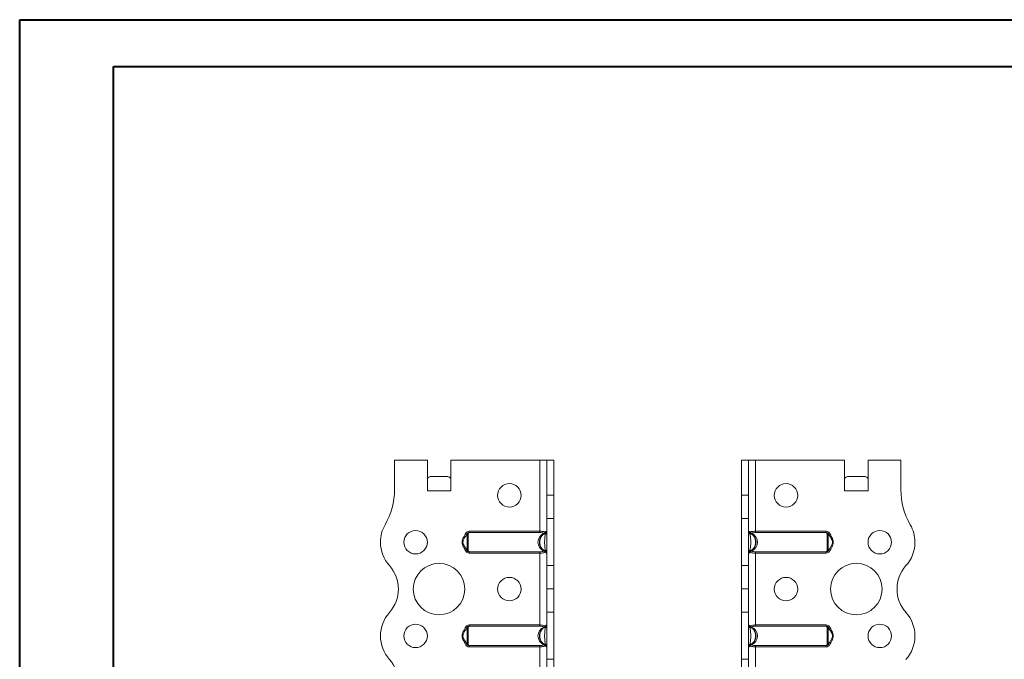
# Model space of a CAD drawing. Header units: millimetres. Extents: x 0 to 210, y 0 to 297.
# Tile 7 of 8: x 0 to 105, y 229 to 297. Entities that reach past the tile are written whole.
import ezdxf

# ---------------------------------------------------------------- set-up
doc = ezdxf.new("R2010")
doc.units = ezdxf.units.MM

msp = doc.modelspace()

# ---------------------------------------------------------------- linework, layer by layer
at = {"color": 7, "linetype": 'Continuous', "lineweight": 40}
for p, q in [((0.08, 0.21), (0.08, 297.21)), ((0.08, 297.21), (210.08, 297.21)), ((10.08, 292.21), (205.08, 292.21)), ((10.08, 5.21), (10.08, 292.21))]:
    msp.add_line(p, q, dxfattribs=at)
at = {"color": 7, "linetype": 'Continuous', "lineweight": 15}
for p, q in [((40.05, 250.2), (40.05, 247.06)), ((43.55, 250.2), (40.05, 250.2)), ((43.55, 246.95), (43.55, 250.2)), ((46.05, 246.95), (46.05, 250.2)), ((55.55, 250.2), (46.05, 250.2)), ((55.55, 250.2), (55.55, 242.62)), ((56.3, 250.2), (55.55, 250.2)), ((57.05, 250.2), (56.3, 250.2)), ((56.3, 246.48), (56.3, 250.2)), ((57.05, 246.48), (57.05, 250.2)), ((77.05, 250.2), (77.8, 250.2)), ((77.05, 246.48), (77.05, 250.2)), ((77.8, 246.48), (77.8, 250.2)), ((78.55, 250.2), (77.8, 250.2)), ((78.55, 242.62), (78.55, 250.2)), ((78.55, 250.2), (88.05, 250.2)), ((88.05, 246.95), (88.05, 250.2)), ((90.55, 246.95), (90.55, 250.2)), ((90.55, 250.2), (94.05, 250.2)), ((94.05, 250.2), (94.05, 247.06)), ((43.86, 248.45), (45.74, 248.45)), ((88.36, 248.45), (90.24, 248.45)), ((43.55, 246.95), (46.05, 246.95)), ((88.05, 246.95), (90.55, 246.95)), ((56.3, 246.48), (57.05, 246.48)), ((56.3, 243.98), (56.3, 246.48)), ((57.05, 246.48), (57.05, 243.98)), ((77.05, 246.48), (77.8, 246.48)), ((77.05, 243.98), (77.05, 246.48)), ((77.8, 246.48), (77.8, 243.98)), ((57.05, 243.98), (56.3, 243.98)), ((56.3, 243.98), (56.3, 238.98)), ((57.05, 238.98), (57.05, 243.98)), ((77.8, 243.98), (77.05, 243.98)), ((77.05, 238.98), (77.05, 243.98)), ((77.8, 238.98), (77.8, 243.98)), ((48.01, 242.62), (48.01, 242.48)), ((48.01, 242.62), (55.55, 242.62)), ((55.55, 242.62), (55.55, 242.48)), ((78.55, 242.48), (78.55, 242.62)), ((78.55, 242.62), (86.09, 242.62)), ((86.09, 242.48), (86.09, 242.62)), ((47.66, 242.42), (47.8, 242.36)), ((47.8, 242.36), (47.7, 242.2)), ((55.55, 242.48), (48.01, 242.48)), ((86.09, 242.48), (78.55, 242.48)), ((86.3, 242.36), (86.43, 242.42)), ((86.47, 242.08), (86.3, 242.36)), ((47.63, 240.84), (47.8, 240.55)), ((47.8, 240.55), (47.66, 240.48)), ((86.3, 240.55), (86.4, 240.71)), ((86.43, 240.48), (86.3, 240.55)), ((48.01, 240.43), (55.55, 240.43)), ((48.01, 240.43), (48.01, 240.29)), ((55.55, 240.29), (48.01, 240.29)), ((55.55, 240.43), (55.55, 240.29)), ((55.55, 240.29), (55.55, 232.62)), ((78.55, 240.43), (86.09, 240.43)), ((78.55, 240.29), (78.55, 240.43)), ((78.55, 232.62), (78.55, 240.29)), ((86.09, 240.29), (78.55, 240.29)), ((86.09, 240.29), (86.09, 240.43)), ((56.3, 238.98), (57.05, 238.98)), ((56.3, 236.48), (56.3, 238.98)), ((57.05, 238.98), (57.05, 236.48)), ((77.05, 238.98), (77.8, 238.98)), ((77.05, 236.48), (77.05, 238.98)), ((77.8, 238.98), (77.8, 236.48)), ((56.3, 236.48), (57.05, 236.48)), ((56.3, 233.98), (56.3, 236.48)), ((57.05, 236.48), (56.3, 236.48)), ((56.3, 236.48), (56.3, 236.48)), ((57.05, 236.48), (57.05, 233.98)), ((57.05, 236.48), (57.05, 236.48)), ((77.05, 236.48), (77.8, 236.48)), ((77.05, 233.98), (77.05, 236.48)), ((77.8, 236.48), (77.05, 236.48)), ((77.05, 236.48), (77.05, 236.48)), ((77.8, 236.48), (77.8, 233.98)), ((77.8, 236.48), (77.8, 236.48)), ((57.05, 233.98), (56.3, 233.98)), ((56.3, 233.98), (56.3, 228.98)), ((57.05, 228.98), (57.05, 233.98)), ((77.8, 233.98), (77.05, 233.98)), ((77.05, 228.98), (77.05, 233.98)), ((77.8, 228.98), (77.8, 233.98)), ((47.66, 232.42), (47.8, 232.36)), ((47.8, 232.36), (47.7, 232.2)), ((48.01, 232.62), (48.01, 232.48)), ((48.01, 232.62), (55.55, 232.62)), ((55.55, 232.48), (48.01, 232.48)), ((55.55, 232.62), (55.55, 232.48)), ((78.55, 232.48), (78.55, 232.62)), ((78.55, 232.62), (86.09, 232.62)), ((86.09, 232.48), (78.55, 232.48)), ((86.09, 232.48), (86.09, 232.62)), ((86.3, 232.36), (86.43, 232.42)), ((86.47, 232.08), (86.3, 232.36)), ((95.55, 231.45), (95.55, 231.45)), ((47.63, 230.84), (47.8, 230.55)), ((47.8, 230.55), (47.66, 230.48)), ((48.01, 230.43), (55.55, 230.43)), ((48.01, 230.43), (48.01, 230.29)), ((55.55, 230.29), (48.01, 230.29)), ((55.55, 230.43), (55.55, 230.29)), ((55.55, 230.29), (55.55, 222.62)), ((78.55, 230.43), (86.09, 230.43)), ((78.55, 230.29), (78.55, 230.43)), ((78.55, 222.62), (78.55, 230.29)), ((86.09, 230.29), (78.55, 230.29)), ((86.09, 230.29), (86.09, 230.43)), ((86.3, 230.55), (86.4, 230.71)), ((86.43, 230.48), (86.3, 230.55)), ((56.3, 228.98), (57.05, 228.98)), ((56.3, 226.48), (56.3, 228.98)), ((57.05, 228.98), (57.05, 226.48)), ((77.05, 228.98), (77.8, 228.98)), ((77.05, 226.48), (77.05, 228.98)), ((77.8, 228.98), (77.8, 226.48))]:
    msp.add_line(p, q, dxfattribs=at)
at = {"color": 7, "linetype": 'Continuous', "lineweight": 15, "flags": 128}
for points in [[(56.3, 242.42), (56.3, 242.41), (56.29, 242.4), (56.27, 242.39), (56.25, 242.37), (56.23, 242.37), (56.2, 242.36), (56.18, 242.36), (56.15, 242.36)], [(77.95, 242.36), (77.92, 242.36), (77.89, 242.36), (77.87, 242.37), (77.84, 242.37), (77.83, 242.39), (77.81, 242.4), (77.8, 242.41), (77.8, 242.42)], [(56.15, 240.55), (56.18, 240.55), (56.2, 240.55), (56.23, 240.54), (56.25, 240.53), (56.27, 240.52), (56.29, 240.51), (56.3, 240.5), (56.3, 240.48)], [(77.8, 240.48), (77.8, 240.5), (77.81, 240.51), (77.83, 240.52), (77.84, 240.53), (77.87, 240.54), (77.89, 240.55), (77.92, 240.55), (77.95, 240.55)], [(56.3, 232.42), (56.3, 232.41), (56.29, 232.4), (56.27, 232.39), (56.25, 232.37), (56.23, 232.37), (56.2, 232.36), (56.18, 232.36), (56.15, 232.36)], [(77.95, 232.36), (77.92, 232.36), (77.89, 232.36), (77.87, 232.37), (77.84, 232.37), (77.83, 232.39), (77.81, 232.4), (77.8, 232.41), (77.8, 232.42)], [(56.15, 230.55), (56.18, 230.55), (56.2, 230.55), (56.23, 230.54), (56.25, 230.53), (56.27, 230.52), (56.29, 230.51), (56.3, 230.5), (56.3, 230.48)], [(77.8, 230.48), (77.8, 230.5), (77.81, 230.51), (77.83, 230.52), (77.84, 230.53), (77.87, 230.54), (77.89, 230.55), (77.92, 230.55), (77.95, 230.55)]]:
    msp.add_lwpolyline(points, dxfattribs=at)
at = {"color": 7, "linetype": 'Continuous', "lineweight": 15}
for centre, radius in [((52.3, 246.45), 1.25), ((81.8, 246.45), 1.25), ((42.3, 241.45), 1.25), ((91.8, 241.45), 1.25), ((44.8, 236.45), 2.75), ((89.3, 236.45), 2.75), ((52.3, 236.45), 1.25), ((81.8, 236.45), 1.25), ((42.3, 231.45), 1.25), ((91.8, 231.45), 1.25)]:
    msp.add_circle(centre, radius, dxfattribs=at)
for centre, radius, start, end in [((32.55, 247.06), 7.5, 330.0736, 0), ((101.55, 247.06), 7.5, 180, 209.9264), ((42.3, 241.45), 3.75, 150.0736, 179.9591), ((56.15, 242.62), 0.15, 291.1002, 0), ((77.95, 242.62), 0.15, 180, 248.8998), ((91.8, 241.45), 3.75, 0.0409, 29.9264), ((55.88, 242.59), 0.206, 296.6884, 344.8265), ((56.01, 242.48), 0.0829, 243.0713, 296.9287), ((55.98, 242.49), 0.11, 309.351, 23.8135), ((78.12, 242.49), 0.11, 156.1865, 230.649), ((78.22, 242.59), 0.206, 195.1735, 243.3116), ((78.09, 242.48), 0.0829, 243.0713, 296.9287), ((42.3, 241.45), 3.75, 180, 221.8123), ((56.01, 240.43), 0.0829, 63.0713, 116.9287), ((55.88, 240.32), 0.206, 15.1735, 63.3116), ((55.98, 240.42), 0.11, 336.1865, 50.649), ((78.12, 240.42), 0.11, 129.351, 203.8135), ((78.22, 240.32), 0.206, 116.6884, 164.8265), ((78.09, 240.43), 0.0829, 63.0713, 116.9287), ((91.8, 241.45), 3.75, 318.1877, 0), ((56.15, 240.29), 0.15, 0, 68.8998), ((77.95, 240.29), 0.15, 111.1002, 180), ((36.71, 236.45), 3.75, 318.1863, 41.8123), ((97.39, 236.45), 3.75, 138.1877, 221.8196), ((42.3, 231.45), 3.75, 138.1863, 180), ((91.8, 231.45), 3.75, 0, 41.8196), ((55.88, 232.59), 0.206, 296.6884, 344.8265), ((56.01, 232.48), 0.0829, 243.0713, 296.9287), ((55.98, 232.49), 0.11, 309.351, 23.8135), ((56.15, 232.62), 0.15, 291.1002, 0), ((77.95, 232.62), 0.15, 180, 248.8998), ((78.12, 232.49), 0.11, 156.1865, 230.649), ((78.22, 232.59), 0.206, 195.1735, 243.3116), ((78.09, 232.48), 0.0829, 243.0713, 296.9287), ((42.3, 231.45), 3.75, 180, 221.8137), ((91.8, 231.45), 3.75, 318.1877, 0), ((56.01, 230.43), 0.0829, 63.0713, 116.9287), ((55.88, 230.32), 0.206, 15.1735, 63.3116), ((55.98, 230.42), 0.11, 336.1865, 50.649), ((56.15, 230.29), 0.15, 0, 68.8998), ((77.95, 230.29), 0.15, 111.1002, 180), ((78.12, 230.42), 0.11, 129.351, 203.8135), ((78.22, 230.32), 0.206, 116.6884, 164.8265), ((78.09, 230.43), 0.0829, 63.0713, 116.9287), ((36.71, 226.45), 3.75, 318.1863, 41.8137)]:
    msp.add_arc(centre, radius, start, end, dxfattribs=at)
for centre, major_axis, ratio, start_param, end_param in [((43.86, 246.95), (0, 1.5), 0.416667, 0, 0.523599), ((45.74, 246.95), (0, 1.5), 0.416667, 5.759587, 6.283185), ((88.36, 246.95), (0, 1.5), 0.416667, 0, 0.523599), ((90.24, 246.95), (0, 1.5), 0.416667, 5.759587, 6.283185), ((56.6, 241.45), (1.25, 0), 0.88, 2.095075, 4.18811), ((77.5, 241.45), (1.25, 0), 0.88, 5.236668, 7.329703), ((56.6, 231.45), (1.25, 0), 0.88, 2.095075, 4.18811), ((77.5, 231.45), (1.25, 0), 0.88, 5.236668, 7.329703)]:
    msp.add_ellipse(centre, major_axis=major_axis, ratio=ratio, start_param=start_param, end_param=end_param, dxfattribs=at)
for points, knots in [([(48.01, 242.62), (47.94, 242.62), (47.87, 242.6), (47.75, 242.54), (47.7, 242.49), (47.66, 242.42)], [0, 0, 0, 0, 0.5, 0.5, 1, 1, 1, 1]), ([(55.55, 242.62), (55.6, 242.62), (55.65, 242.62), (55.75, 242.61), (55.79, 242.61), (55.93, 242.59), (56.01, 242.57), (56.08, 242.54)], [0, 0, 0, 0, 0.25, 0.25, 0.5, 0.5, 1, 1, 1, 1]), ([(56.08, 242.54), (56.15, 242.57), (56.2, 242.59), (56.26, 242.61), (56.28, 242.61), (56.29, 242.62), (56.3, 242.62), (56.3, 242.62)], [0, 0, 0, 0, 0.5, 0.5, 0.75, 0.75, 1, 1, 1, 1]), ([(77.8, 242.62), (77.8, 242.62), (77.8, 242.62), (77.82, 242.61), (77.84, 242.61), (77.9, 242.59), (77.95, 242.57), (78.02, 242.54)], [0, 0, 0, 0, 0.25, 0.25, 0.5, 0.5, 1, 1, 1, 1]), ([(78.02, 242.54), (78.09, 242.57), (78.17, 242.59), (78.3, 242.61), (78.35, 242.61), (78.45, 242.62), (78.5, 242.62), (78.55, 242.62)], [0, 0, 0, 0, 0.5, 0.5, 0.75, 0.75, 1, 1, 1, 1]), ([(86.43, 242.42), (86.4, 242.49), (86.35, 242.54), (86.23, 242.6), (86.16, 242.62), (86.09, 242.62)], [0, 0, 0, 0, 0.5, 0.5, 1, 1, 1, 1]), ([(47.66, 240.48), (47.58, 240.64), (47.49, 240.79), (47.36, 241.03), (47.33, 241.11), (47.27, 241.28), (47.26, 241.37), (47.26, 241.54), (47.27, 241.63), (47.33, 241.8), (47.37, 241.88), (47.49, 242.12), (47.58, 242.27), (47.66, 242.42)], [0, 0, 0, 0, 0.25, 0.25, 0.375, 0.375, 0.5, 0.5, 0.625, 0.625, 0.75, 0.75, 1, 1, 1, 1]), ([(47.81, 242.37), (47.7, 242.2), (47.52, 241.94), (47.35, 241.62), (47.35, 241.48), (47.35, 241.45)], [0, 0, 0, 0, 0.59468, 0.907757, 1, 1, 1, 1]), ([(47.8, 242.36), (47.82, 242.39), (47.85, 242.42), (47.92, 242.46), (47.96, 242.48), (48.01, 242.48)], [0, 0, 0, 0, 0.5, 0.5, 1, 1, 1, 1]), ([(47.8, 240.55), (47.8, 240.55), (47.8, 240.57), (47.8, 240.61), (47.8, 240.64), (47.81, 240.73), (47.81, 240.81), (47.81, 240.98), (47.81, 241.07), (47.81, 241.26), (47.81, 241.36), (47.81, 241.55), (47.81, 241.65), (47.81, 241.84), (47.81, 241.93), (47.81, 242.09), (47.81, 242.17), (47.8, 242.27), (47.8, 242.3), (47.8, 242.34), (47.8, 242.36), (47.8, 242.36)], [0, 0, 0, 0, 0.0625, 0.0625, 0.125, 0.125, 0.25, 0.25, 0.375, 0.375, 0.5, 0.5, 0.625, 0.625, 0.75, 0.75, 0.875, 0.875, 0.9375, 0.9375, 1, 1, 1, 1]), ([(48.01, 242.48), (47.99, 242.47), (47.98, 242.46), (47.95, 242.44), (47.94, 242.43), (47.92, 242.39), (47.91, 242.36), (47.91, 242.29), (47.91, 242.25), (47.91, 242.17), (47.91, 242.13), (47.91, 241.99), (47.91, 241.89), (47.91, 241.68), (47.91, 241.57), (47.91, 241.34), (47.91, 241.23), (47.91, 241.02), (47.91, 240.92), (47.91, 240.73), (47.91, 240.65), (47.91, 240.55), (47.92, 240.52), (47.94, 240.48), (47.95, 240.47), (47.98, 240.45), (47.99, 240.44), (48.01, 240.43)], [0, 0, 0, 0, 0.03125, 0.03125, 0.0625, 0.0625, 0.125, 0.125, 0.1875, 0.1875, 0.25, 0.25, 0.375, 0.375, 0.5, 0.5, 0.625, 0.625, 0.75, 0.75, 0.875, 0.875, 0.9375, 0.9375, 0.96875, 0.96875, 1, 1, 1, 1]), ([(56.2, 240.43), (56.18, 240.44), (56.16, 240.45), (56.12, 240.47), (56.09, 240.48), (56.02, 240.52), (55.97, 240.55), (55.89, 240.62), (55.84, 240.65), (55.77, 240.73), (55.73, 240.78), (55.63, 240.91), (55.58, 241.02), (55.53, 241.18), (55.52, 241.23), (55.5, 241.34), (55.5, 241.4), (55.5, 241.56), (55.52, 241.68), (55.58, 241.89), (55.63, 241.99), (55.76, 242.17), (55.84, 242.26), (55.97, 242.36), (56.02, 242.39), (56.09, 242.43), (56.11, 242.44), (56.16, 242.46), (56.18, 242.47), (56.2, 242.48)], [0, 0, 0, 0, 0.03125, 0.03125, 0.0625, 0.0625, 0.125, 0.125, 0.1875, 0.1875, 0.25, 0.25, 0.375, 0.375, 0.4375, 0.4375, 0.5, 0.5, 0.625, 0.625, 0.75, 0.75, 0.875, 0.875, 0.9375, 0.9375, 0.96875, 0.96875, 1, 1, 1, 1]), ([(56.15, 242.36), (56.1, 242.36), (56.05, 242.34), (55.96, 242.3), (55.92, 242.27), (55.81, 242.17), (55.74, 242.09), (55.64, 241.93), (55.61, 241.84), (55.55, 241.65), (55.54, 241.55), (55.54, 241.36), (55.55, 241.26), (55.61, 241.07), (55.64, 240.98), (55.74, 240.81), (55.81, 240.74), (55.92, 240.64), (55.96, 240.61), (56.05, 240.57), (56.1, 240.55), (56.15, 240.55)], [0, 0, 0, 0, 0.0625, 0.0625, 0.125, 0.125, 0.25, 0.25, 0.375, 0.375, 0.5, 0.5, 0.625, 0.625, 0.75, 0.75, 0.875, 0.875, 0.9375, 0.9375, 1, 1, 1, 1]), ([(55.97, 242.41), (55.92, 242.43), (55.85, 242.45), (55.71, 242.48), (55.63, 242.48), (55.55, 242.48)], [0, 0, 0, 0, 0.5, 0.5, 1, 1, 1, 1]), ([(56.15, 240.55), (56.13, 240.63), (56.12, 240.7), (56.1, 240.84), (56.09, 240.91), (56.08, 241.05), (56.07, 241.13), (56.06, 241.29), (56.06, 241.37), (56.06, 241.54), (56.06, 241.62), (56.07, 241.78), (56.08, 241.85), (56.09, 242), (56.1, 242.07), (56.12, 242.21), (56.13, 242.28), (56.15, 242.36)], [0, 0, 0, 0, 0.125, 0.125, 0.25, 0.25, 0.375, 0.375, 0.5, 0.5, 0.625, 0.625, 0.75, 0.75, 0.875, 0.875, 1, 1, 1, 1]), ([(56.2, 242.48), (56.19, 242.48), (56.18, 242.46), (56.16, 242.42), (56.15, 242.39), (56.15, 242.36)], [0, 0, 0, 0, 0.5, 0.5, 1, 1, 1, 1]), ([(77.95, 242.36), (77.95, 242.39), (77.94, 242.42), (77.92, 242.46), (77.91, 242.48), (77.9, 242.48)], [0, 0, 0, 0, 0.5, 0.5, 1, 1, 1, 1]), ([(77.9, 242.48), (77.92, 242.47), (77.94, 242.46), (77.98, 242.44), (78.01, 242.43), (78.08, 242.39), (78.13, 242.36), (78.26, 242.26), (78.34, 242.17), (78.47, 241.99), (78.52, 241.89), (78.58, 241.68), (78.6, 241.56), (78.6, 241.4), (78.6, 241.34), (78.58, 241.23), (78.57, 241.18), (78.52, 241.02), (78.46, 240.91), (78.37, 240.78), (78.33, 240.73), (78.26, 240.65), (78.21, 240.62), (78.13, 240.55), (78.08, 240.52), (78.01, 240.48), (77.98, 240.47), (77.94, 240.45), (77.92, 240.44), (77.9, 240.43)], [0, 0, 0, 0, 0.03125, 0.03125, 0.0625, 0.0625, 0.125, 0.125, 0.25, 0.25, 0.375, 0.375, 0.5, 0.5, 0.5625, 0.5625, 0.625, 0.625, 0.75, 0.75, 0.8125, 0.8125, 0.875, 0.875, 0.9375, 0.9375, 0.96875, 0.96875, 1, 1, 1, 1]), ([(77.95, 242.36), (77.97, 242.28), (77.98, 242.21), (78, 242.07), (78.01, 242), (78.02, 241.85), (78.03, 241.78), (78.04, 241.62), (78.04, 241.54), (78.04, 241.37), (78.04, 241.29), (78.03, 241.13), (78.02, 241.05), (78.01, 240.91), (78, 240.84), (77.98, 240.7), (77.97, 240.63), (77.95, 240.55)], [0, 0, 0, 0, 0.125, 0.125, 0.25, 0.25, 0.375, 0.375, 0.5, 0.5, 0.625, 0.625, 0.75, 0.75, 0.875, 0.875, 1, 1, 1, 1]), ([(77.95, 240.55), (78, 240.55), (78.05, 240.57), (78.14, 240.61), (78.18, 240.64), (78.29, 240.74), (78.35, 240.81), (78.46, 240.98), (78.49, 241.07), (78.54, 241.26), (78.56, 241.36), (78.56, 241.55), (78.54, 241.65), (78.49, 241.84), (78.46, 241.93), (78.35, 242.09), (78.29, 242.17), (78.18, 242.27), (78.14, 242.3), (78.05, 242.34), (78, 242.36), (77.95, 242.36)], [0, 0, 0, 0, 0.0625, 0.0625, 0.125, 0.125, 0.25, 0.25, 0.375, 0.375, 0.5, 0.5, 0.625, 0.625, 0.75, 0.75, 0.875, 0.875, 0.9375, 0.9375, 1, 1, 1, 1]), ([(78.55, 242.48), (78.47, 242.48), (78.39, 242.48), (78.25, 242.45), (78.18, 242.43), (78.13, 242.41)], [0, 0, 0, 0, 0.5, 0.5, 1, 1, 1, 1]), ([(86.09, 240.43), (86.11, 240.44), (86.12, 240.45), (86.15, 240.47), (86.16, 240.48), (86.18, 240.52), (86.18, 240.55), (86.19, 240.65), (86.19, 240.73), (86.19, 240.92), (86.19, 241.02), (86.19, 241.23), (86.18, 241.34), (86.18, 241.57), (86.19, 241.68), (86.19, 241.89), (86.19, 241.99), (86.19, 242.13), (86.19, 242.17), (86.19, 242.25), (86.19, 242.29), (86.18, 242.36), (86.18, 242.39), (86.16, 242.43), (86.15, 242.44), (86.12, 242.46), (86.11, 242.47), (86.09, 242.48)], [0, 0, 0, 0, 0.03125, 0.03125, 0.0625, 0.0625, 0.125, 0.125, 0.25, 0.25, 0.375, 0.375, 0.5, 0.5, 0.625, 0.625, 0.75, 0.75, 0.8125, 0.8125, 0.875, 0.875, 0.9375, 0.9375, 0.96875, 0.96875, 1, 1, 1, 1]), ([(86.09, 242.48), (86.13, 242.48), (86.17, 242.46), (86.25, 242.42), (86.28, 242.39), (86.3, 242.36)], [0, 0, 0, 0, 0.5, 0.5, 1, 1, 1, 1]), ([(86.74, 241.47), (86.75, 241.49), (86.75, 241.59), (86.61, 241.91), (86.43, 242.17), (86.28, 242.37)], [0, 0, 0, 0, 0.060463, 0.28745, 1, 1, 1, 1]), ([(86.3, 242.36), (86.3, 242.36), (86.3, 242.34), (86.3, 242.3), (86.29, 242.27), (86.29, 242.17), (86.29, 242.09), (86.29, 241.93), (86.29, 241.84), (86.29, 241.65), (86.29, 241.55), (86.29, 241.36), (86.29, 241.26), (86.29, 241.07), (86.29, 240.98), (86.29, 240.81), (86.29, 240.74), (86.29, 240.64), (86.3, 240.61), (86.3, 240.57), (86.3, 240.55), (86.3, 240.55)], [0, 0, 0, 0, 0.0625, 0.0625, 0.125, 0.125, 0.25, 0.25, 0.375, 0.375, 0.5, 0.5, 0.625, 0.625, 0.75, 0.75, 0.875, 0.875, 0.9375, 0.9375, 1, 1, 1, 1]), ([(86.43, 242.42), (86.52, 242.27), (86.61, 242.12), (86.73, 241.88), (86.77, 241.8), (86.83, 241.63), (86.84, 241.54), (86.84, 241.37), (86.83, 241.28), (86.77, 241.11), (86.73, 241.03), (86.61, 240.79), (86.52, 240.64), (86.43, 240.48)], [0, 0, 0, 0, 0.25, 0.25, 0.375, 0.375, 0.5, 0.5, 0.625, 0.625, 0.75, 0.75, 1, 1, 1, 1]), ([(47.35, 241.45), (47.35, 241.42), (47.35, 241.32), (47.49, 241), (47.67, 240.74), (47.81, 240.54)], [0, 0, 0, 0, 0.065526, 0.29129, 1, 1, 1, 1]), ([(47.66, 240.48), (47.7, 240.42), (47.75, 240.37), (47.87, 240.31), (47.94, 240.29), (48.01, 240.29)], [0, 0, 0, 0, 0.5, 0.5, 1, 1, 1, 1]), ([(48.01, 240.43), (47.96, 240.43), (47.92, 240.44), (47.85, 240.48), (47.82, 240.51), (47.8, 240.55)], [0, 0, 0, 0, 0.5, 0.5, 1, 1, 1, 1]), ([(55.55, 240.43), (55.63, 240.43), (55.71, 240.43), (55.85, 240.46), (55.92, 240.47), (55.97, 240.5)], [0, 0, 0, 0, 0.5, 0.5, 1, 1, 1, 1]), ([(56.15, 240.55), (56.15, 240.51), (56.16, 240.48), (56.18, 240.44), (56.19, 240.43), (56.2, 240.43)], [0, 0, 0, 0, 0.5, 0.5, 1, 1, 1, 1]), ([(77.9, 240.43), (77.91, 240.43), (77.92, 240.44), (77.94, 240.48), (77.95, 240.51), (77.95, 240.55)], [0, 0, 0, 0, 0.5, 0.5, 1, 1, 1, 1]), ([(78.13, 240.5), (78.18, 240.47), (78.25, 240.46), (78.39, 240.43), (78.47, 240.43), (78.55, 240.43)], [0, 0, 0, 0, 0.5, 0.5, 1, 1, 1, 1]), ([(86.3, 240.55), (86.28, 240.51), (86.25, 240.48), (86.17, 240.44), (86.13, 240.43), (86.09, 240.43)], [0, 0, 0, 0, 0.5, 0.5, 1, 1, 1, 1]), ([(86.09, 240.29), (86.16, 240.29), (86.23, 240.31), (86.35, 240.37), (86.4, 240.42), (86.43, 240.48)], [0, 0, 0, 0, 0.5, 0.5, 1, 1, 1, 1]), ([(86.28, 240.54), (86.4, 240.71), (86.58, 240.96), (86.75, 241.29), (86.75, 241.43), (86.74, 241.47)], [0, 0, 0, 0, 0.591539, 0.902964, 1, 1, 1, 1]), ([(56.08, 240.37), (56.01, 240.34), (55.93, 240.32), (55.79, 240.3), (55.75, 240.3), (55.65, 240.29), (55.6, 240.29), (55.55, 240.29)], [0, 0, 0, 0, 0.5, 0.5, 0.75, 0.75, 1, 1, 1, 1]), ([(56.3, 240.29), (56.3, 240.29), (56.29, 240.29), (56.28, 240.3), (56.26, 240.3), (56.2, 240.32), (56.15, 240.34), (56.08, 240.37)], [0, 0, 0, 0, 0.25, 0.25, 0.5, 0.5, 1, 1, 1, 1]), ([(78.02, 240.37), (77.95, 240.34), (77.9, 240.32), (77.84, 240.3), (77.82, 240.3), (77.8, 240.29), (77.8, 240.29), (77.8, 240.29)], [0, 0, 0, 0, 0.5, 0.5, 0.75, 0.75, 1, 1, 1, 1]), ([(78.55, 240.29), (78.5, 240.29), (78.45, 240.29), (78.35, 240.3), (78.3, 240.3), (78.17, 240.32), (78.09, 240.34), (78.02, 240.37)], [0, 0, 0, 0, 0.25, 0.25, 0.5, 0.5, 1, 1, 1, 1]), ([(47.66, 230.48), (47.58, 230.64), (47.49, 230.79), (47.36, 231.03), (47.33, 231.11), (47.27, 231.28), (47.26, 231.37), (47.26, 231.54), (47.27, 231.63), (47.33, 231.8), (47.37, 231.88), (47.49, 232.12), (47.58, 232.27), (47.66, 232.42)], [0, 0, 0, 0, 0.25, 0.25, 0.375, 0.375, 0.5, 0.5, 0.625, 0.625, 0.75, 0.75, 1, 1, 1, 1]), ([(47.81, 232.37), (47.7, 232.2), (47.52, 231.94), (47.35, 231.62), (47.35, 231.48), (47.35, 231.45)], [0, 0, 0, 0, 0.59468, 0.907757, 1, 1, 1, 1]), ([(48.01, 232.62), (47.94, 232.62), (47.87, 232.6), (47.75, 232.54), (47.7, 232.49), (47.66, 232.42)], [0, 0, 0, 0, 0.5, 0.5, 1, 1, 1, 1]), ([(47.8, 232.36), (47.82, 232.39), (47.85, 232.42), (47.92, 232.46), (47.96, 232.48), (48.01, 232.48)], [0, 0, 0, 0, 0.5, 0.5, 1, 1, 1, 1]), ([(47.8, 230.55), (47.8, 230.55), (47.8, 230.57), (47.8, 230.61), (47.8, 230.64), (47.81, 230.73), (47.81, 230.81), (47.81, 230.98), (47.81, 231.07), (47.81, 231.26), (47.81, 231.36), (47.81, 231.55), (47.81, 231.65), (47.81, 231.84), (47.81, 231.93), (47.81, 232.09), (47.81, 232.17), (47.8, 232.27), (47.8, 232.3), (47.8, 232.34), (47.8, 232.36), (47.8, 232.36)], [0, 0, 0, 0, 0.0625, 0.0625, 0.125, 0.125, 0.25, 0.25, 0.375, 0.375, 0.5, 0.5, 0.625, 0.625, 0.75, 0.75, 0.875, 0.875, 0.9375, 0.9375, 1, 1, 1, 1]), ([(48.01, 232.48), (47.99, 232.47), (47.98, 232.46), (47.95, 232.44), (47.94, 232.43), (47.92, 232.39), (47.91, 232.36), (47.91, 232.29), (47.91, 232.25), (47.91, 232.17), (47.91, 232.13), (47.91, 231.99), (47.91, 231.89), (47.91, 231.68), (47.91, 231.57), (47.91, 231.34), (47.91, 231.23), (47.91, 231.02), (47.91, 230.92), (47.91, 230.73), (47.91, 230.65), (47.91, 230.55), (47.92, 230.52), (47.94, 230.48), (47.95, 230.47), (47.98, 230.45), (47.99, 230.44), (48.01, 230.43)], [0, 0, 0, 0, 0.03125, 0.03125, 0.0625, 0.0625, 0.125, 0.125, 0.1875, 0.1875, 0.25, 0.25, 0.375, 0.375, 0.5, 0.5, 0.625, 0.625, 0.75, 0.75, 0.875, 0.875, 0.9375, 0.9375, 0.96875, 0.96875, 1, 1, 1, 1]), ([(56.2, 230.43), (56.18, 230.44), (56.16, 230.45), (56.12, 230.47), (56.09, 230.48), (56.02, 230.52), (55.97, 230.55), (55.89, 230.62), (55.84, 230.65), (55.77, 230.73), (55.73, 230.78), (55.63, 230.91), (55.58, 231.02), (55.53, 231.18), (55.52, 231.23), (55.5, 231.34), (55.5, 231.4), (55.5, 231.56), (55.52, 231.68), (55.58, 231.89), (55.63, 231.99), (55.76, 232.17), (55.84, 232.26), (55.97, 232.36), (56.02, 232.39), (56.09, 232.43), (56.11, 232.44), (56.16, 232.46), (56.18, 232.47), (56.2, 232.48)], [0, 0, 0, 0, 0.03125, 0.03125, 0.0625, 0.0625, 0.125, 0.125, 0.1875, 0.1875, 0.25, 0.25, 0.375, 0.375, 0.4375, 0.4375, 0.5, 0.5, 0.625, 0.625, 0.75, 0.75, 0.875, 0.875, 0.9375, 0.9375, 0.96875, 0.96875, 1, 1, 1, 1]), ([(56.15, 232.36), (56.1, 232.36), (56.05, 232.34), (55.96, 232.3), (55.92, 232.27), (55.81, 232.17), (55.74, 232.09), (55.64, 231.93), (55.61, 231.84), (55.55, 231.65), (55.54, 231.55), (55.54, 231.36), (55.55, 231.26), (55.61, 231.07), (55.64, 230.98), (55.74, 230.81), (55.81, 230.74), (55.92, 230.64), (55.96, 230.61), (56.05, 230.57), (56.1, 230.55), (56.15, 230.55)], [0, 0, 0, 0, 0.0625, 0.0625, 0.125, 0.125, 0.25, 0.25, 0.375, 0.375, 0.5, 0.5, 0.625, 0.625, 0.75, 0.75, 0.875, 0.875, 0.9375, 0.9375, 1, 1, 1, 1]), ([(55.55, 232.62), (55.6, 232.62), (55.65, 232.62), (55.75, 232.61), (55.79, 232.61), (55.93, 232.59), (56.01, 232.57), (56.08, 232.54)], [0, 0, 0, 0, 0.25, 0.25, 0.5, 0.5, 1, 1, 1, 1]), ([(55.97, 232.41), (55.92, 232.43), (55.85, 232.45), (55.71, 232.48), (55.63, 232.48), (55.55, 232.48)], [0, 0, 0, 0, 0.5, 0.5, 1, 1, 1, 1]), ([(56.15, 230.55), (56.13, 230.63), (56.12, 230.7), (56.1, 230.84), (56.09, 230.91), (56.08, 231.05), (56.07, 231.13), (56.06, 231.29), (56.06, 231.37), (56.06, 231.54), (56.06, 231.62), (56.07, 231.78), (56.08, 231.85), (56.09, 232), (56.1, 232.07), (56.12, 232.21), (56.13, 232.28), (56.15, 232.36)], [0, 0, 0, 0, 0.125, 0.125, 0.25, 0.25, 0.375, 0.375, 0.5, 0.5, 0.625, 0.625, 0.75, 0.75, 0.875, 0.875, 1, 1, 1, 1]), ([(56.08, 232.54), (56.15, 232.57), (56.2, 232.59), (56.26, 232.61), (56.28, 232.61), (56.29, 232.62), (56.3, 232.62), (56.3, 232.62)], [0, 0, 0, 0, 0.5, 0.5, 0.75, 0.75, 1, 1, 1, 1]), ([(56.2, 232.48), (56.19, 232.48), (56.18, 232.46), (56.16, 232.42), (56.15, 232.39), (56.15, 232.36)], [0, 0, 0, 0, 0.5, 0.5, 1, 1, 1, 1]), ([(77.8, 232.62), (77.8, 232.62), (77.8, 232.62), (77.82, 232.61), (77.84, 232.61), (77.9, 232.59), (77.95, 232.57), (78.02, 232.54)], [0, 0, 0, 0, 0.25, 0.25, 0.5, 0.5, 1, 1, 1, 1]), ([(77.95, 232.36), (77.95, 232.39), (77.94, 232.42), (77.92, 232.46), (77.91, 232.48), (77.9, 232.48)], [0, 0, 0, 0, 0.5, 0.5, 1, 1, 1, 1]), ([(77.9, 232.48), (77.92, 232.47), (77.94, 232.46), (77.98, 232.44), (78.01, 232.43), (78.08, 232.39), (78.13, 232.36), (78.26, 232.26), (78.34, 232.17), (78.47, 231.99), (78.52, 231.89), (78.58, 231.68), (78.6, 231.56), (78.6, 231.4), (78.6, 231.34), (78.58, 231.23), (78.57, 231.18), (78.52, 231.02), (78.46, 230.91), (78.37, 230.78), (78.33, 230.73), (78.26, 230.65), (78.21, 230.62), (78.13, 230.55), (78.08, 230.52), (78.01, 230.48), (77.98, 230.47), (77.94, 230.45), (77.92, 230.44), (77.9, 230.43)], [0, 0, 0, 0, 0.03125, 0.03125, 0.0625, 0.0625, 0.125, 0.125, 0.25, 0.25, 0.375, 0.375, 0.5, 0.5, 0.5625, 0.5625, 0.625, 0.625, 0.75, 0.75, 0.8125, 0.8125, 0.875, 0.875, 0.9375, 0.9375, 0.96875, 0.96875, 1, 1, 1, 1]), ([(77.95, 232.36), (77.97, 232.28), (77.98, 232.21), (78, 232.07), (78.01, 232), (78.02, 231.85), (78.03, 231.78), (78.04, 231.62), (78.04, 231.54), (78.04, 231.37), (78.04, 231.29), (78.03, 231.13), (78.02, 231.05), (78.01, 230.91), (78, 230.84), (77.98, 230.7), (77.97, 230.63), (77.95, 230.55)], [0, 0, 0, 0, 0.125, 0.125, 0.25, 0.25, 0.375, 0.375, 0.5, 0.5, 0.625, 0.625, 0.75, 0.75, 0.875, 0.875, 1, 1, 1, 1]), ([(77.95, 230.55), (78, 230.55), (78.05, 230.57), (78.14, 230.61), (78.18, 230.64), (78.29, 230.74), (78.35, 230.81), (78.46, 230.98), (78.49, 231.07), (78.54, 231.26), (78.56, 231.36), (78.56, 231.55), (78.54, 231.65), (78.49, 231.84), (78.46, 231.93), (78.35, 232.09), (78.29, 232.17), (78.18, 232.27), (78.14, 232.3), (78.05, 232.34), (78, 232.36), (77.95, 232.36)], [0, 0, 0, 0, 0.0625, 0.0625, 0.125, 0.125, 0.25, 0.25, 0.375, 0.375, 0.5, 0.5, 0.625, 0.625, 0.75, 0.75, 0.875, 0.875, 0.9375, 0.9375, 1, 1, 1, 1]), ([(78.02, 232.54), (78.09, 232.57), (78.17, 232.59), (78.3, 232.61), (78.35, 232.61), (78.45, 232.62), (78.5, 232.62), (78.55, 232.62)], [0, 0, 0, 0, 0.5, 0.5, 0.75, 0.75, 1, 1, 1, 1]), ([(78.55, 232.48), (78.47, 232.48), (78.39, 232.48), (78.25, 232.45), (78.18, 232.43), (78.13, 232.41)], [0, 0, 0, 0, 0.5, 0.5, 1, 1, 1, 1]), ([(86.43, 232.42), (86.4, 232.49), (86.35, 232.54), (86.23, 232.6), (86.16, 232.62), (86.09, 232.62)], [0, 0, 0, 0, 0.5, 0.5, 1, 1, 1, 1]), ([(86.09, 230.43), (86.11, 230.44), (86.12, 230.45), (86.15, 230.47), (86.16, 230.48), (86.18, 230.52), (86.18, 230.55), (86.19, 230.65), (86.19, 230.73), (86.19, 230.92), (86.19, 231.02), (86.19, 231.23), (86.18, 231.34), (86.18, 231.57), (86.19, 231.68), (86.19, 231.89), (86.19, 231.99), (86.19, 232.13), (86.19, 232.17), (86.19, 232.25), (86.19, 232.29), (86.18, 232.36), (86.18, 232.39), (86.16, 232.43), (86.15, 232.44), (86.12, 232.46), (86.11, 232.47), (86.09, 232.48)], [0, 0, 0, 0, 0.03125, 0.03125, 0.0625, 0.0625, 0.125, 0.125, 0.25, 0.25, 0.375, 0.375, 0.5, 0.5, 0.625, 0.625, 0.75, 0.75, 0.8125, 0.8125, 0.875, 0.875, 0.9375, 0.9375, 0.96875, 0.96875, 1, 1, 1, 1]), ([(86.09, 232.48), (86.13, 232.48), (86.17, 232.46), (86.25, 232.42), (86.28, 232.39), (86.3, 232.36)], [0, 0, 0, 0, 0.5, 0.5, 1, 1, 1, 1]), ([(86.74, 231.47), (86.75, 231.49), (86.75, 231.59), (86.61, 231.91), (86.43, 232.17), (86.28, 232.37)], [0, 0, 0, 0, 0.060562, 0.287525, 1, 1, 1, 1]), ([(86.3, 232.36), (86.3, 232.36), (86.3, 232.34), (86.3, 232.3), (86.29, 232.27), (86.29, 232.17), (86.29, 232.09), (86.29, 231.93), (86.29, 231.84), (86.29, 231.65), (86.29, 231.55), (86.29, 231.36), (86.29, 231.26), (86.29, 231.07), (86.29, 230.98), (86.29, 230.81), (86.29, 230.74), (86.29, 230.64), (86.3, 230.61), (86.3, 230.57), (86.3, 230.55), (86.3, 230.55)], [0, 0, 0, 0, 0.0625, 0.0625, 0.125, 0.125, 0.25, 0.25, 0.375, 0.375, 0.5, 0.5, 0.625, 0.625, 0.75, 0.75, 0.875, 0.875, 0.9375, 0.9375, 1, 1, 1, 1]), ([(86.43, 232.42), (86.52, 232.27), (86.61, 232.12), (86.73, 231.88), (86.77, 231.8), (86.83, 231.63), (86.84, 231.54), (86.84, 231.37), (86.83, 231.28), (86.77, 231.11), (86.73, 231.03), (86.61, 230.79), (86.52, 230.64), (86.43, 230.48)], [0, 0, 0, 0, 0.25, 0.25, 0.375, 0.375, 0.5, 0.5, 0.625, 0.625, 0.75, 0.75, 1, 1, 1, 1]), ([(47.35, 231.45), (47.35, 231.42), (47.35, 231.32), (47.49, 231), (47.67, 230.74), (47.81, 230.54)], [0, 0, 0, 0, 0.065526, 0.29129, 1, 1, 1, 1]), ([(86.28, 230.54), (86.4, 230.71), (86.58, 230.96), (86.75, 231.29), (86.75, 231.43), (86.74, 231.47)], [0, 0, 0, 0, 0.5916, 0.903057, 1, 1, 1, 1]), ([(47.66, 230.48), (47.7, 230.42), (47.75, 230.37), (47.87, 230.31), (47.94, 230.29), (48.01, 230.29)], [0, 0, 0, 0, 0.5, 0.5, 1, 1, 1, 1]), ([(48.01, 230.43), (47.96, 230.43), (47.92, 230.44), (47.85, 230.48), (47.82, 230.51), (47.8, 230.55)], [0, 0, 0, 0, 0.5, 0.5, 1, 1, 1, 1]), ([(55.55, 230.43), (55.63, 230.43), (55.71, 230.43), (55.85, 230.46), (55.92, 230.47), (55.97, 230.5)], [0, 0, 0, 0, 0.5, 0.5, 1, 1, 1, 1]), ([(56.08, 230.37), (56.01, 230.34), (55.93, 230.32), (55.79, 230.3), (55.75, 230.3), (55.65, 230.29), (55.6, 230.29), (55.55, 230.29)], [0, 0, 0, 0, 0.5, 0.5, 0.75, 0.75, 1, 1, 1, 1]), ([(56.3, 230.29), (56.3, 230.29), (56.29, 230.29), (56.28, 230.3), (56.26, 230.3), (56.2, 230.32), (56.15, 230.34), (56.08, 230.37)], [0, 0, 0, 0, 0.25, 0.25, 0.5, 0.5, 1, 1, 1, 1]), ([(56.15, 230.55), (56.15, 230.51), (56.16, 230.48), (56.18, 230.44), (56.19, 230.43), (56.2, 230.43)], [0, 0, 0, 0, 0.5, 0.5, 1, 1, 1, 1]), ([(78.02, 230.37), (77.95, 230.34), (77.9, 230.32), (77.84, 230.3), (77.82, 230.3), (77.8, 230.29), (77.8, 230.29), (77.8, 230.29)], [0, 0, 0, 0, 0.5, 0.5, 0.75, 0.75, 1, 1, 1, 1]), ([(77.9, 230.43), (77.91, 230.43), (77.92, 230.44), (77.94, 230.48), (77.95, 230.51), (77.95, 230.55)], [0, 0, 0, 0, 0.5, 0.5, 1, 1, 1, 1]), ([(78.55, 230.29), (78.5, 230.29), (78.45, 230.29), (78.35, 230.3), (78.3, 230.3), (78.17, 230.32), (78.09, 230.34), (78.02, 230.37)], [0, 0, 0, 0, 0.25, 0.25, 0.5, 0.5, 1, 1, 1, 1]), ([(78.13, 230.5), (78.18, 230.47), (78.25, 230.46), (78.39, 230.43), (78.47, 230.43), (78.55, 230.43)], [0, 0, 0, 0, 0.5, 0.5, 1, 1, 1, 1]), ([(86.3, 230.55), (86.28, 230.51), (86.25, 230.48), (86.17, 230.44), (86.13, 230.43), (86.09, 230.43)], [0, 0, 0, 0, 0.5, 0.5, 1, 1, 1, 1]), ([(86.09, 230.29), (86.16, 230.29), (86.23, 230.31), (86.35, 230.37), (86.4, 230.42), (86.43, 230.48)], [0, 0, 0, 0, 0.5, 0.5, 1, 1, 1, 1])]:
    msp.add_open_spline(points, degree=3, knots=knots, dxfattribs=at)

doc.saveas('drawing.dxf')
